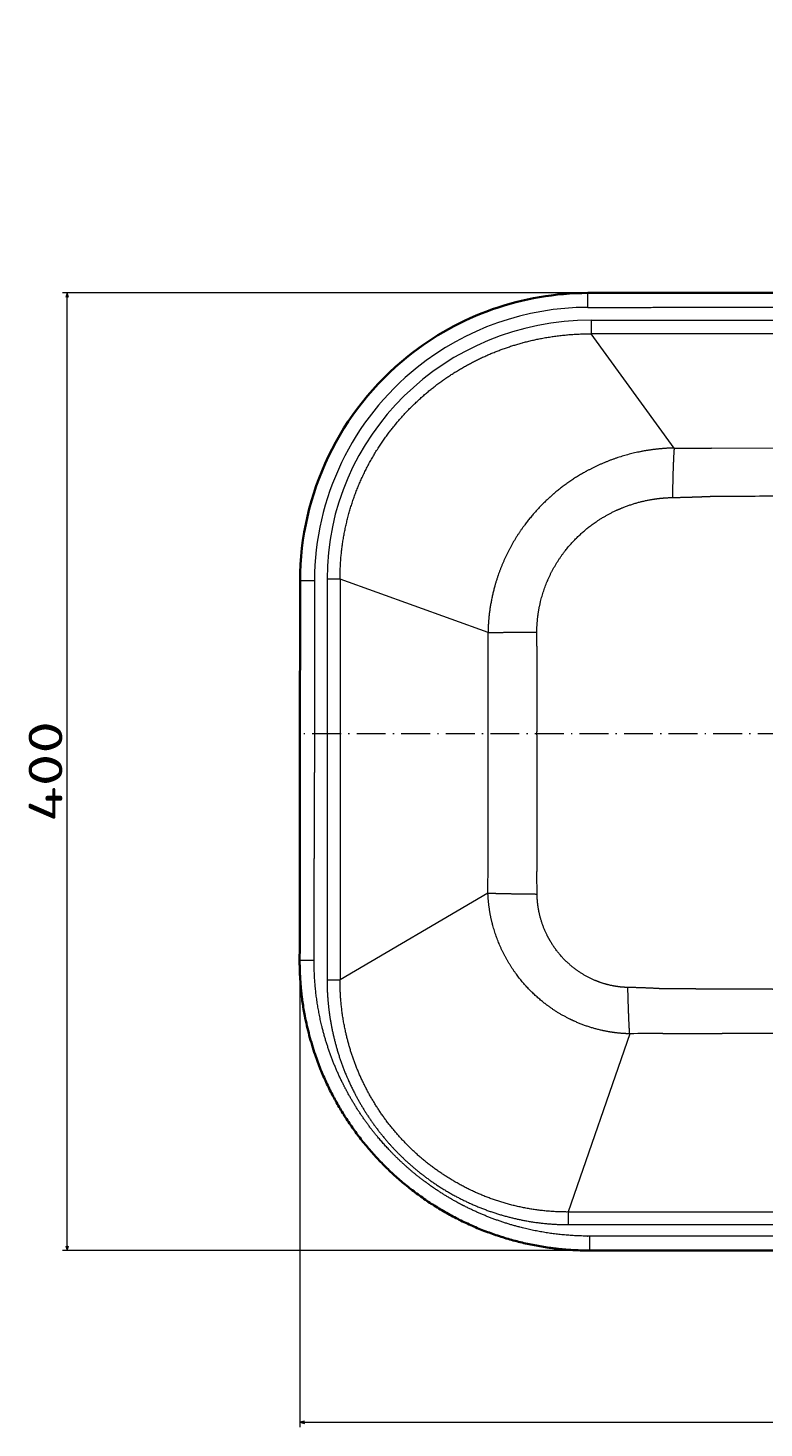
# Model space of a CAD drawing. Extents: x 79 to 1451, y 55 to 1703.
# Tile 1 of 3: x 79 to 384, y 55 to 636. Entities that reach past the tile are written whole.
import ezdxf
from ezdxf.enums import TextEntityAlignment as Align

# ---------------------------------------------------------------- set-up
doc = ezdxf.new("R2010")
doc.units = 0
doc.linetypes.add('DASHDOT', pattern=[18.5, 12, -3, 0.5, -3])
doc.layers.get('0').update_dxf_attribs({"lineweight": 13})
doc.styles.get("Standard").update_dxf_attribs({"font": 'isocp.shx'})
doc.dimstyles.get("Standard").update_dxf_attribs({"dimtxt": 2.5, "dimasz": 2.5, "dimexe": 1.25, "dimexo": 0.625, "dimtad": 1, "dimcen": 2.5, "dimadec": 0, "dimazin": 0, "dimtfac": 1, "dimtmove": 0, "dimatfit": 0, "dimfxl": 0, "dimarcsym": 0})

# ---------------------------------------------------------------- blocks, each defined once
blk = doc.blocks.new('*D')
at = {"color": 7, "lineweight": 13}
for p, q in [((438.82, 1547.85), (104.98, 1547.85)), ((106.98, 687.85), (106.98, 1547.85)), ((438.82, 687.85), (104.98, 687.85)), ((438.82, 526.39), (93.15, 526.39)), ((95.15, 128.54), (95.15, 526.39)), ((191.8, 341.1), (191.8, 55.13)), ((689.84, 341.1), (689.84, 55.13)), ((438.82, 128.54), (93.15, 128.54)), ((191.8, 57.13), (689.84, 57.13))]:
    blk.add_line(p, q, dxfattribs=at)
for points in [[(107.5, 1545.92), (106.98, 1547.85), (106.46, 1545.92)], [(106.46, 689.79), (106.98, 687.85), (107.5, 689.79)], [(95.67, 524.46), (95.15, 526.39), (94.63, 524.46)], [(94.63, 130.47), (95.15, 128.54), (95.67, 130.47)], [(193.73, 57.65), (191.8, 57.13), (193.73, 56.61)], [(687.91, 56.61), (689.84, 57.13), (687.91, 57.65)]]:
    blk.add_lwpolyline(points, dxfattribs=at)
for s, p, p2 in [('860', (104.98, 1096.84), (104.98, 1138.87)), ('400', (93.15, 306.45), (93.15, 348.48))]:
    blk.add_text(s, height=14, rotation=90, dxfattribs=at).set_placement(p, p2, align=Align.FIT)
blk.add_text('500', height=14, dxfattribs=at).set_placement((419.8, 59.13), (461.84, 59.13), align=Align.FIT)
blk = doc.blocks.new('BLOCK37')
at = {"color": 7, "lineweight": 13, "ltscale": 0.15}
for p, q in [((-129.47, 193.51), (-129.47, 199.51)), ((-242.97, 79.96), (-248.97, 79.97)), ((-243.15, -77.85), (-249.15, -77.83)), ((-128.85, -192.29), (-128.85, -198.29))]:
    blk.add_line(p, q, dxfattribs=at)
at = {"color": 7, "lineweight": 13}
for p, q in [((-128.13, 188.16), (0, 188.16)), ((-93.67, 135.08), (-128.13, 182.54)), ((0, 182.54), (-128.13, 182.54)), ((-49.08, 134.93), (-78.1, 134.98)), ((-237.79, 80.61), (-237.79, -85.78)), ((-232.37, 80.61), (-232.37, -85.78)), ((-170.95, 58.42), (-232.37, 80.61)), ((-170.99, -49.79), (-232.37, -85.78)), ((-112.13, -108.26), (-137.72, -182.29)), ((-137.72, -182.29), (0, -182.29)), ((-137.72, -187.52), (0, -187.52))]:
    blk.add_line(p, q, dxfattribs=at)
at = {"color": 7, "lineweight": 13, "ltscale": 0.140501}
blk.add_line((-128.13, 188.16), (-128.13, 182.54), dxfattribs=at)
at = {"color": 7, "lineweight": 13, "ltscale": 0.135388}
for p, q in [((-232.37, 80.61), (-237.79, 80.61)), ((-237.79, -85.78), (-232.37, -85.78))]:
    blk.add_line(p, q, dxfattribs=at)
at = {"color": 7, "lineweight": 13, "ltscale": 0.029547}
blk.add_line((-170.94, 16), (-170.94, 17.18), dxfattribs=at)
at = {"color": 7, "lineweight": 13, "ltscale": 0.029535}
blk.add_line((-150.74, 16), (-150.74, 17.18), dxfattribs=at)
at = {"color": 7, "lineweight": 13, "ltscale": 0.130553}
blk.add_line((-137.72, -182.29), (-137.72, -187.52), dxfattribs=at)
at = {"color": 7, "lineweight": 35}
for centre, radius, start, end in [((-129.31, 79.89), 119.62, 90.07958, 128.73481), ((-129.26, 79.81), 119.71, 128.73172, 179.92575), ((61033.22, -2.56), 61282.24, 179.9228371, 179.9973051), ((14.08, -196550.8), 196352.56, 90.0041086, 90.0417072)]:
    blk.add_arc(centre, radius, start, end, dxfattribs=at)
at = {"color": 7, "lineweight": 13}
for centre, radius, start, end in [((-129.31, 79.89), 113.63, 90.08011, 128.73487), ((-129.26, 79.81), 113.71, 128.73189, 179.92572), ((-74.73, 1728.54), 1593.57, 269.3188, 269.87876), ((-254.94, 32617.6), 32503.03, 270.311568, 270.362713), ((61164.57, -2.49), 61407.6, 179.9230708, 179.9973796), ((-1607.51, 52.33), 1436.57, 0.01715, 0.24318), ((-1909.43, 68.89), 1758.78, 359.47479, 359.66583), ((-116125.09, 19.92), 115954.15, 359.9986503, 0.0162271), ((37615.72, 18.79), 37766.46, 179.948452, 180.002442), ((-139361.63, 20.79), 139190.69, 359.9746359, 359.9980304), ((45950.01, 21.41), 46100.75, 180.006722, 180.077379), ((-1370.72, -40.16), 1199.77, 359.53975, 359.96774), ((-1257.24, -60.32), 1106.72, 0.52433, 1.00776), ((-95.87, -953.67), 845.57, 90.16874, 91.10199), ((13.67, -196890.07), 196697.82, 90.0039828, 90.0415165)]:
    blk.add_arc(centre, radius, start, end, dxfattribs=at)
blk.add_ellipse((-126.93, 79.43), major_axis=(107.41, -28.03), ratio=0.978044, start_param=1.831512, end_param=3.391474, dxfattribs=at)
at = {"color": 7, "lineweight": 35}
for points, knots in [([(-129.47, 199.51), (-127.66, 199.51), (-124.03, 199.52), (-118.61, 199.52), (-113.2, 199.53), (-107.81, 199.54), (-102.4, 199.54), (-96.99, 199.55), (-91.57, 199.56), (-86.13, 199.56), (-80.69, 199.57), (-75.24, 199.57), (-69.8, 199.58), (-64.37, 199.58), (-58.92, 199.59), (-53.46, 199.59), (-48.03, 199.6), (-42.65, 199.6), (-37.32, 199.6), (-32.01, 199.6), (-26.7, 199.61), (-21.38, 199.61), (-16.06, 199.61), (-10.72, 199.61), (-5.36, 199.61), (-1.79, 199.61), (0, 199.61)], [0, 0, 0, 0, 5.452691, 10.871672, 16.272344, 21.667365, 27.066161, 32.474741, 37.899219, 43.339487, 48.787328, 54.234138, 59.676682, 65.108959, 70.522637, 76.029564, 81.479767, 86.825554, 92.154286, 97.468913, 102.776792, 108.087252, 113.409154, 118.748454, 124.105761, 129.473838, 129.473838, 129.473838, 129.473838]), ([(-249.02, 0.32), (-249.02, -0.76), (-249.03, -2.92), (-249.03, -6.16), (-249.03, -9.4), (-249.03, -12.63), (-249.03, -15.87), (-249.03, -19.1), (-249.04, -22.34), (-249.04, -25.58), (-249.04, -28.82), (-249.05, -32.05), (-249.05, -35.27), (-249.06, -38.49), (-249.07, -41.73), (-249.07, -44.98), (-249.08, -48.25), (-249.09, -51.53), (-249.09, -54.81), (-249.1, -58.1), (-249.11, -61.4), (-249.12, -64.7), (-249.13, -68), (-249.13, -71.31), (-249.14, -74.59), (-249.15, -76.76), (-249.15, -77.83)], [0, 0, 0, 0, 3.241696, 6.48857, 9.720569, 12.952974, 16.186383, 19.421222, 22.657982, 25.897218, 29.139559, 32.376117, 35.589307, 38.799765, 42.037892, 45.302519, 48.573844, 51.85083, 55.133582, 58.422013, 61.716053, 65.015768, 68.321445, 71.633754, 74.94849, 78.152774, 78.152774, 78.152774, 78.152774]), ([(-128.85, -198.29), (-129.88, -198.3), (-131.92, -198.27), (-134.99, -198.15), (-138.04, -197.96), (-141.08, -197.69), (-144.11, -197.34), (-147.12, -196.92), (-150.12, -196.42), (-153.11, -195.85), (-156.07, -195.2), (-159.01, -194.48), (-161.93, -193.69), (-164.82, -192.82), (-167.68, -191.89), (-170.52, -190.88), (-173.32, -189.81), (-176.09, -188.66), (-178.83, -187.46), (-181.54, -186.18), (-184.21, -184.84), (-186.84, -183.44), (-189.43, -181.97), (-191.99, -180.44), (-194.5, -178.84), (-196.98, -177.19), (-199.41, -175.48), (-201.8, -173.7), (-204.14, -171.88), (-206.43, -169.99), (-208.67, -168.06), (-210.86, -166.07), (-213, -164.03), (-215.08, -161.94), (-217.11, -159.8), (-219.08, -157.62), (-221, -155.4), (-222.86, -153.13), (-224.66, -150.82), (-226.4, -148.47), (-228.08, -146.09), (-229.7, -143.66), (-231.26, -141.2), (-232.76, -138.7), (-234.2, -136.17), (-235.58, -133.61), (-236.89, -131.01), (-238.14, -128.38), (-239.33, -125.72), (-240.5, -122.93), (-241.64, -119.98), (-242.84, -116.61), (-244.02, -112.93), (-245.16, -108.92), (-246.16, -104.89), (-246.93, -101.23), (-247.52, -97.97), (-247.96, -95.11), (-248.33, -92.24), (-248.64, -89.37), (-248.87, -86.49), (-249.04, -83.61), (-249.14, -80.72), (-249.15, -78.79), (-249.15, -77.83)], [0, 0, 0, 0, 3.077227, 6.137542, 9.194578, 12.247996, 15.297535, 18.342941, 21.384024, 24.420594, 27.452459, 30.47953, 33.501771, 36.519163, 39.531729, 42.539502, 45.542574, 48.541073, 51.535177, 54.525182, 57.511457, 60.494465, 63.474795, 66.453149, 69.430118, 72.405813, 75.379935, 78.351949, 81.321232, 84.28724, 87.249636, 90.208124, 93.162396, 96.112233, 99.057518, 101.998184, 104.93426, 107.865865, 110.793191, 113.716528, 116.63624, 119.552795, 122.466792, 125.379319, 128.291213, 131.202262, 134.112586, 137.022304, 139.931116, 142.838789, 146.120573, 149.4004, 153.566389, 157.728745, 161.887435, 166.042584, 168.935564, 171.827131, 174.717463, 177.606824, 180.495492, 183.38383, 186.272226, 189.161159, 189.161159, 189.161159, 189.161159])]:
    blk.add_open_spline(points, degree=3, knots=knots, dxfattribs=at)
at = {"color": 7, "lineweight": 13}
for points, knots in [([(-129.47, 193.51), (-124.25, 193.52), (-119.06, 193.52), (-113.84, 193.53), (-103.39, 193.54), (-92.92, 193.55), (-88.01, 193.56), (-80.09, 193.57), (-72.18, 193.58), (-69.57, 193.58), (-66.3, 193.58), (-63.04, 193.58), (-62.38, 193.58), (-61.08, 193.59), (-59.78, 193.59), (-59.13, 193.59), (-57.18, 193.59), (-55.21, 193.59), (-53.85, 193.59), (-51.88, 193.59), (-49.94, 193.59), (-49.29, 193.59), (-48.01, 193.59), (-46.73, 193.6), (-46.09, 193.6), (-36.43, 193.6), (-26.81, 193.61), (-18.08, 193.61), (-9.03, 193.61), (0, 193.61)], [0, 0, 0, 0, 0, 0, 36.616398, 36.616398, 36.616398, 73.902174, 73.902174, 73.902174, 92.313028, 92.313028, 92.313028, 96.915795, 96.915795, 96.915795, 101.518562, 101.518562, 101.518562, 110.665214, 110.665214, 110.665214, 115.216599, 115.216599, 115.216599, 119.767984, 119.767984, 119.767984, 183.806088, 183.806088, 183.806088, 183.806088, 183.806088, 183.806088]), ([(-232.37, 80.61), (-232.4, 88.92), (-231.57, 97.32), (-229.85, 105.71), (-224.8, 121.38), (-216.58, 135.86), (-211.99, 142.36), (-202.19, 153.7), (-190.58, 163.01), (-184.79, 166.89), (-171.56, 174.25), (-157.46, 179.06), (-149.66, 180.91), (-140.64, 182.18), (-131.67, 182.51), (-130.49, 182.54), (-129.31, 182.55), (-128.13, 182.54)], [0, 0, 0, 0, 0, 0, 57.394885, 57.394885, 57.394885, 109.391259, 109.391259, 109.391259, 155.59141, 155.59141, 155.59141, 210.575019, 210.575019, 210.575019, 218.944607, 218.944607, 218.944607, 218.944607, 218.944607, 218.944607]), ([(-93.67, 135.08), (-98.75, 134.99), (-103.89, 134.49), (-109.03, 133.56), (-118.51, 131.01), (-127.65, 126.94), (-131.76, 124.74), (-138.15, 120.69), (-144.05, 115.86), (-146.21, 113.92), (-151.38, 108.83), (-155.93, 103.16), (-158.42, 99.59), (-163.33, 91.37), (-166.9, 82.56), (-168.44, 77.64), (-169.96, 70.8), (-170.69, 63.95), (-170.84, 62.11), (-170.92, 60.26), (-170.95, 58.42)], [0, 0, 0, 0, 0, 0, 35.835503, 35.835503, 35.835503, 66.591532, 66.591532, 66.591532, 85.497181, 85.497181, 85.497181, 113.692985, 113.692985, 113.692985, 147.755794, 147.755794, 147.755794, 160.368113, 160.368113, 160.368113, 160.368113, 160.368113, 160.368113]), ([(-93.67, 135.08), (-93.77, 134.06), (-93.86, 132.7), (-93.94, 131.08), (-94.11, 127.1), (-94.24, 122.55), (-94.3, 119.93), (-94.35, 117.24), (-94.39, 114.53)], [0, 0, 0, 0, 0, 0, 14.712546, 14.712546, 14.712546, 33.433857, 33.433857, 33.433857, 33.433857, 33.433857, 33.433857]), ([(-150.68, 58.63), (-150.65, 62.91), (-150.21, 67.23), (-149.34, 71.54), (-146.59, 80.4), (-142.01, 88.6), (-139.14, 92.64), (-134.35, 97.99), (-128.84, 102.51), (-127.05, 103.83), (-122.72, 106.73), (-118.11, 109.11), (-115.39, 110.3), (-109.61, 112.41), (-103.68, 113.73), (-100.58, 114.2), (-97.47, 114.47), (-94.39, 114.53)], [0, 0, 0, 0, 0, 0, 26.306961, 26.306961, 26.306961, 55.209443, 55.209443, 55.209443, 68.338254, 68.338254, 68.338254, 86.114989, 86.114989, 86.114989, 105.410659, 105.410659, 105.410659, 105.410659, 105.410659, 105.410659]), ([(-170.95, 58.42), (-169.23, 58.46), (-166.9, 58.5), (-164.21, 58.53), (-159.92, 58.57), (-155.37, 58.61), (-153.81, 58.62), (-152.25, 58.63), (-150.68, 58.63)], [0, 0, 0, 0, 0, 0, 22.159199, 22.159199, 22.159199, 33.417165, 33.417165, 33.417165, 33.417165, 33.417165, 33.417165]), ([(-243.15, -77.85), (-243.15, -77.07), (-243.15, -76.29), (-243.15, -75.53), (-243.14, -74.36), (-243.14, -73.19), (-243.14, -72.71), (-243.12, -67.19), (-243.11, -61.67), (-243.1, -56.54), (-243.08, -50.63), (-243.07, -44.74), (-243.07, -43.96), (-243.06, -40.45), (-243.06, -36.95), (-243.05, -34.27), (-243.05, -31.16), (-243.04, -28.05), (-243.04, -27.66), (-243.04, -23.38), (-243.03, -19.11), (-243.03, -15.22), (-243.03, -10.5), (-243.03, -5.79), (-243.03, -5.25), (-243.03, -3.63), (-243.02, -2.01), (-243.02, -1.23), (-243.02, -0.46), (-243.02, 0.32)], [0, 0, 0, 0, 0, 0, 5.577114, 5.577114, 5.577114, 8.209482, 8.209482, 8.209482, 44.296366, 44.296366, 44.296366, 49.805426, 49.805426, 49.805426, 69.088735, 69.088735, 69.088735, 71.844924, 71.844924, 71.844924, 99.405116, 99.405116, 99.405116, 105.339162, 105.339162, 105.339162, 110.850691, 110.850691, 110.850691, 110.850691, 110.850691, 110.850691]), ([(-170.99, -49.79), (-169.51, -49.86), (-167.59, -49.92), (-165.4, -49.97), (-161.24, -50.05), (-156.74, -50.12), (-154.7, -50.15), (-152.64, -50.17), (-150.57, -50.19)], [0, 0, 0, 0, 0, 0, 17.605302, 17.605302, 17.605302, 31.759164, 31.759164, 31.759164, 31.759164, 31.759164, 31.759164]), ([(-112.13, -108.26), (-116.02, -108.17), (-119.94, -107.76), (-123.88, -107.02), (-129.7, -105.38), (-135.32, -103), (-137.15, -102.13), (-141.64, -99.76), (-145.88, -96.92), (-148.32, -95.05), (-154.14, -89.99), (-159.09, -84.08), (-161.71, -80.28), (-166.29, -72.09), (-169.19, -63.38), (-170.23, -58.84), (-170.82, -54.3), (-170.99, -49.79)], [0, 0, 0, 0, 0, 0, 26.376184, 26.376184, 26.376184, 39.388996, 39.388996, 39.388996, 58.897942, 58.897942, 58.897942, 88.429709, 88.429709, 88.429709, 119.566736, 119.566736, 119.566736, 119.566736, 119.566736, 119.566736]), ([(-112.88, -89.01), (-114.8, -88.97), (-116.74, -88.8), (-118.68, -88.5), (-121.97, -87.77), (-125.18, -86.66), (-126.49, -86.14), (-130.92, -84.13), (-135.04, -81.42), (-137.75, -79.17), (-141.92, -74.83), (-145.18, -69.85), (-146.37, -67.69), (-148.5, -62.96), (-149.83, -58.03), (-150.3, -55.41), (-150.55, -52.78), (-150.57, -50.19)], [0, 0, 0, 0, 0, 0, 11.879597, 11.879597, 11.879597, 20.187244, 20.187244, 20.187244, 40.494846, 40.494846, 40.494846, 55.010275, 55.010275, 55.010275, 71.223485, 71.223485, 71.223485, 71.223485, 71.223485, 71.223485]), ([(-128.85, -192.29), (-128.98, -192.29), (-129.11, -192.29), (-129.24, -192.29), (-129.44, -192.29), (-129.63, -192.29), (-129.69, -192.29), (-139.02, -192.23), (-148.32, -191.21), (-157.4, -189.26), (-169.2, -185.46), (-180.3, -180.15), (-183.09, -178.7), (-188.11, -175.87), (-192.93, -172.72), (-195.09, -171.23), (-203.56, -165), (-211.26, -157.83), (-216.55, -151.97), (-223.53, -142.79), (-229.27, -132.84), (-230.98, -129.6), (-236.54, -117.9), (-240.41, -105.49), (-242.26, -96.34), (-243.18, -87.1), (-243.15, -77.85)], [0, 0, 0, 0, 0, 0, 0.890764, 0.890764, 0.890764, 1.336147, 1.336147, 1.336147, 65.730178, 65.730178, 65.730178, 87.848323, 87.848323, 87.848323, 106.321858, 106.321858, 106.321858, 162.00943, 162.00943, 162.00943, 188.134345, 188.134345, 188.134345, 254.356487, 254.356487, 254.356487, 254.356487, 254.356487, 254.356487]), ([(-237.79, -85.78), (-237.79, -91.59), (-237.38, -97.46), (-236.54, -103.36), (-233.84, -115.79), (-229.12, -127.97), (-226.07, -134.23), (-220.21, -144.03), (-212.96, -153), (-209.97, -156.3), (-201.91, -164.29), (-192.78, -171.1), (-186.9, -174.74), (-174.97, -180.77), (-162.44, -184.67), (-156.25, -186.05), (-148.82, -187.11), (-141.44, -187.46), (-140.2, -187.5), (-138.96, -187.52), (-137.72, -187.52)], [0, 0, 0, 0, 0, 0, 43.974061, 43.974061, 43.974061, 92.805372, 92.805372, 92.805372, 123.253852, 123.253852, 123.253852, 170.386543, 170.386543, 170.386543, 215.236191, 215.236191, 215.236191, 224.35134, 224.35134, 224.35134, 224.35134, 224.35134, 224.35134]), ([(-137.72, -182.29), (-145.62, -182.33), (-153.65, -181.52), (-161.67, -179.82), (-175.8, -175.1), (-188.88, -167.58), (-194.39, -163.73), (-204.72, -155.03), (-213.33, -144.71), (-217.17, -139.18), (-223.92, -127.41), (-228.45, -114.91), (-230.18, -108.45), (-231.68, -100), (-232.26, -91.59), (-232.35, -89.65), (-232.38, -87.71), (-232.37, -85.78)], [0, 0, 0, 0, 0, 0, 53.838352, 53.838352, 53.838352, 96.517602, 96.517602, 96.517602, 139.705409, 139.705409, 139.705409, 184.37624, 184.37624, 184.37624, 197.835967, 197.835967, 197.835967, 197.835967, 197.835967, 197.835967]), ([(-98.42, -89.6), (-98.46, -89.59), (-98.49, -89.59), (-98.53, -89.59), (-98.6, -89.58), (-98.67, -89.58), (-98.71, -89.58), (-98.77, -89.57), (-98.82, -89.57), (-98.84, -89.57), (-101.64, -89.38), (-104.46, -89.25), (-107.26, -89.15), (-110.07, -89.07), (-112.88, -89.01)], [0, 0, 0, 0, 0, 0, 0.212833, 0.212833, 0.212833, 0.425666, 0.425666, 0.425666, 0.532079, 0.532079, 0.532079, 17.250068, 17.250068, 17.250068, 17.250068, 17.250068, 17.250068]), ([(-112.13, -108.26), (-112.31, -105.87), (-112.47, -102.67), (-112.61, -99.1), (-112.74, -94.9), (-112.85, -90.59), (-112.86, -90.06), (-112.87, -89.54), (-112.88, -89.01)], [0, 0, 0, 0, 0, 0, 26.991905, 26.991905, 26.991905, 30.714717, 30.714717, 30.714717, 30.714717, 30.714717, 30.714717]), ([(0, -89.94), (-3.89, -89.94), (-7.78, -89.93), (-11.66, -89.93), (-17.96, -89.92), (-24.25, -89.9), (-26.67, -89.89), (-29.34, -89.88), (-32.01, -89.87), (-32.22, -89.87), (-32.72, -89.87), (-33.21, -89.87), (-33.46, -89.87), (-34.19, -89.86), (-34.92, -89.86), (-35.42, -89.86), (-36.1, -89.86), (-36.78, -89.85), (-37.2, -89.85), (-37.65, -89.85), (-38.09, -89.85), (-38.33, -89.85), (-39.07, -89.84), (-39.8, -89.84), (-40.29, -89.84), (-41.27, -89.83), (-42.26, -89.83), (-42.75, -89.83), (-44.65, -89.82), (-46.55, -89.81), (-47.95, -89.81), (-49.51, -89.8), (-51.08, -89.79), (-51.2, -89.79), (-51.7, -89.79), (-52.2, -89.79), (-52.55, -89.79), (-53.26, -89.78), (-53.97, -89.78), (-54.32, -89.78), (-54.85, -89.78), (-55.38, -89.77), (-55.53, -89.77), (-57.55, -89.76), (-59.56, -89.75), (-61.4, -89.75), (-63.57, -89.74), (-65.74, -89.73), (-66.03, -89.73), (-66.7, -89.72), (-67.37, -89.72), (-67.71, -89.72), (-68.38, -89.72), (-69.04, -89.71), (-69.37, -89.71), (-70.01, -89.71), (-70.64, -89.71), (-71.07, -89.7), (-72.37, -89.7), (-73.66, -89.69), (-74.65, -89.69), (-76.7, -89.68), (-78.74, -89.67), (-79.51, -89.67), (-81.56, -89.66), (-83.6, -89.65), (-84.6, -89.65), (-86.55, -89.64), (-88.51, -89.63), (-89.65, -89.63), (-91.29, -89.62), (-92.94, -89.62), (-93.62, -89.61), (-94.64, -89.61), (-95.65, -89.61), (-96.05, -89.6), (-96.73, -89.6), (-97.4, -89.6), (-97.74, -89.6), (-98.08, -89.6), (-98.42, -89.6)], [0, 0, 0, 0, 0, 0, 23.812269, 23.812269, 23.812269, 38.648971, 38.648971, 38.648971, 40.188724, 40.188724, 40.188724, 41.674563, 41.674563, 41.674563, 44.628734, 44.628734, 44.628734, 45.846635, 45.846635, 45.846635, 47.332459, 47.332459, 47.332459, 50.330141, 50.330141, 50.330141, 53.327823, 53.327823, 53.327823, 61.971353, 61.971353, 61.971353, 62.881162, 62.881162, 62.881162, 64.98337, 64.98337, 64.98337, 67.090975, 67.090975, 67.090975, 68.180019, 68.180019, 68.180019, 79.371508, 79.371508, 79.371508, 81.441693, 81.441693, 81.441693, 83.442412, 83.442412, 83.442412, 85.443074, 85.443074, 85.443074, 87.282803, 87.282803, 87.282803, 93.320258, 93.320258, 93.320258, 99.698737, 99.698737, 99.698737, 105.758119, 105.758119, 105.758119, 111.589456, 111.589456, 111.589456, 115.768841, 115.768841, 115.768841, 117.772396, 117.772396, 117.772396, 119.862094, 119.862094, 119.862094, 119.862094, 119.862094, 119.862094]), ([(-98.36, -108.11), (-98.14, -108.11), (-97.92, -108.11), (-97.7, -108.1), (-97.25, -108.1), (-96.8, -108.1), (-96.61, -108.1), (-93.59, -108.1), (-90.57, -108.09), (-87.92, -108.09), (-84.63, -108.08), (-81.33, -108.08), (-80.83, -108.08), (-78.51, -108.07), (-76.18, -108.07), (-74.36, -108.07), (-72.29, -108.06), (-70.22, -108.06), (-69.97, -108.06), (-69.48, -108.06), (-68.98, -108.06), (-68.72, -108.06), (-67.97, -108.06), (-67.2, -108.06), (-66.69, -108.06), (-65.98, -108.05), (-65.27, -108.05), (-64.89, -108.05), (-62.96, -108.05), (-61.02, -108.05), (-59.29, -108.04), (-57.45, -108.04), (-55.6, -108.04), (-55.5, -108.04), (-55.16, -108.04), (-54.83, -108.04), (-54.61, -108.03), (-53.78, -108.03), (-52.94, -108.03), (-52.29, -108.03), (-51.54, -108.03), (-50.8, -108.03), (-50.64, -108.03), (-49.22, -108.03), (-47.81, -108.02), (-46.56, -108.02), (-44.56, -108.02), (-42.56, -108.02), (-41.96, -108.01), (-40.5, -108.01), (-39.04, -108.01), (-38.32, -108.01), (-37.07, -108.01), (-35.82, -108.01), (-35.51, -108.01), (-34.48, -108), (-33.45, -108), (-32.96, -108), (-32.22, -108), (-31.49, -108), (-31.25, -108), (-30.27, -108), (-29.3, -108), (-28.57, -108), (-22.39, -107.99), (-16.23, -107.98), (-10.92, -107.98), (-5.46, -107.98), (0, -107.98)], [0, 0, 0, 0, 0, 0, 1.563372, 1.563372, 1.563372, 3.193746, 3.193746, 3.193746, 22.884668, 22.884668, 22.884668, 26.375979, 26.375979, 26.375979, 39.202922, 39.202922, 39.202922, 40.948775, 40.948775, 40.948775, 42.694627, 42.694627, 42.694627, 46.168019, 46.168019, 46.168019, 47.679332, 47.679332, 47.679332, 59.884475, 59.884475, 59.884475, 60.659742, 60.659742, 60.659742, 62.210274, 62.210274, 62.210274, 66.347712, 66.347712, 66.347712, 67.447091, 67.447091, 67.447091, 76.40164, 76.40164, 76.40164, 81.687876, 81.687876, 81.687876, 86.754102, 86.754102, 86.754102, 90.544688, 90.544688, 90.544688, 94.016325, 94.016325, 94.016325, 95.752144, 95.752144, 95.752144, 100.9596, 100.9596, 100.9596, 139.82252, 139.82252, 139.82252, 139.82252, 139.82252, 139.82252])]:
    blk.add_open_spline(points, degree=5, knots=knots, dxfattribs=at)
blk.add_open_spline([(-94.39, 114.53), (-91.14, 114.6), (-87.89, 114.68), (-84.65, 114.78), (-81.41, 114.9), (-78.19, 115.05)], degree=5, dxfattribs=at)

msp = doc.modelspace()

# ---------------------------------------------------------------- linework, layer by layer
at = {"color": 7, "linetype": 'DASHDOT', "lineweight": 13}
msp.add_line((689.842, 343.101), (191.797, 343.101), dxfattribs=at)

# ---------------------------------------------------------------- block references
at = {"lineweight": 0}
msp.add_blockref('BLOCK37', (440.82, 326.783), dxfattribs=at)

# ---------------------------------------------------------------- dimensions: what is measured, and where the dimension line sits
at = {"color": 0, "lineweight": 0}
for base, p1, p2, angle, text, middle, dimtype in [((95.15, 526.394), (440.82, 128.539), (440.82, 526.394), 89.999523, '400', (95.15, 327.466), 160), ((689.842, 57.132), (191.797, 343.101), (689.842, 343.101), 0, '500', (440.82, 57.132), 161)]:
    dim = msp.add_linear_dim(base=base, p1=p1, p2=p2, angle=angle, text=text, dimstyle='Standard', dxfattribs=at)
    dim.commit()
    dim.dimension.update_dxf_attribs({"geometry": '*D', "text_midpoint": middle, "dimtype": dimtype})
dim = msp.add_linear_dim(base=(106.979, 687.855), p1=(440.82, 1547.855), p2=(440.82, 687.855), angle=269.998569, dimstyle='Standard', dxfattribs=at)
dim.commit()
dim.dimension.update_dxf_attribs({"geometry": '*D', "text_midpoint": (106.979, 1117.855), "dimtype": 160})

doc.saveas('drawing.dxf')
